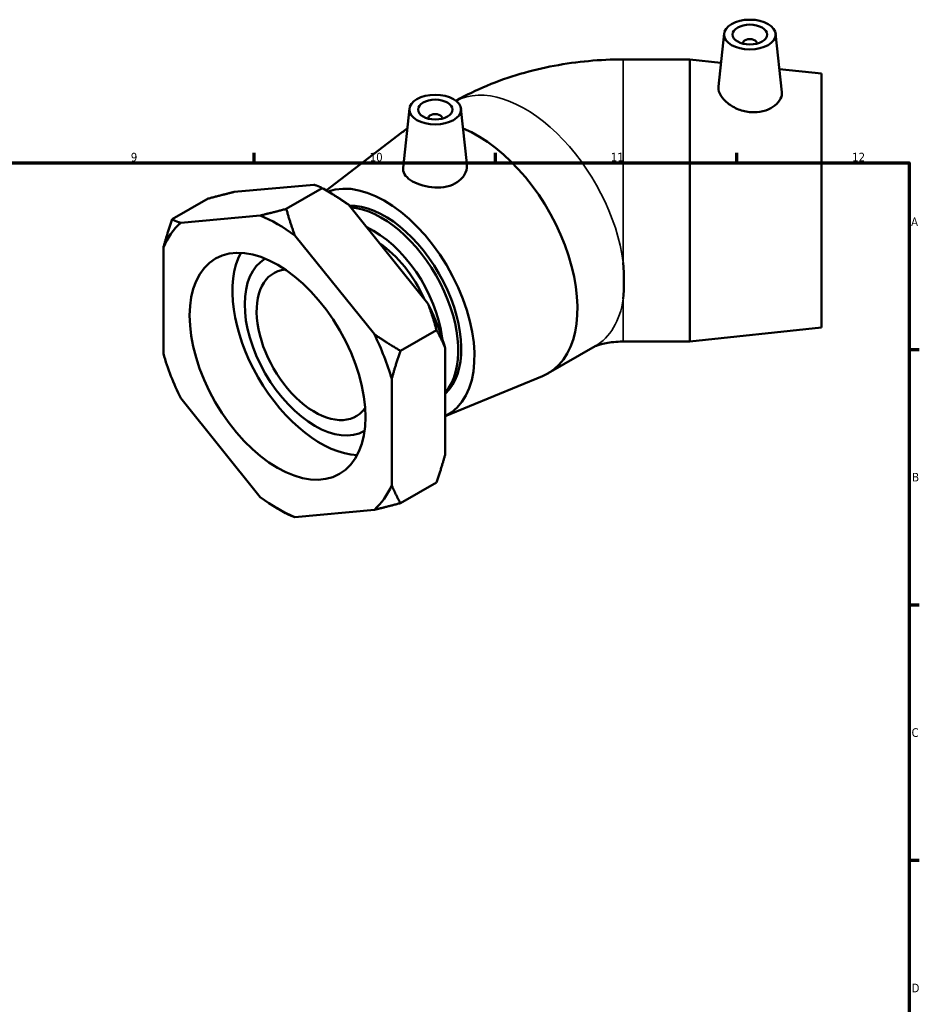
# Model space of a CAD drawing. Header units: millimetres. Extents: x 0 to 901, y -16 to 776.
# Tile 6 of 6: x 563 to 824, y 329 to 616. Entities that reach past the tile are written whole.
import ezdxf

# ---------------------------------------------------------------- set-up
doc = ezdxf.new("R2010")
doc.units = ezdxf.units.MM
for name, color, linetype, lineweight in [('Border (ISO)', 7, 'Continuous', 70), ('Visible (ISO)', 7, 'Continuous', 50), ('Visible Narrow (ISO)', 7, 'Continuous', 35)]:
    doc.layers.add(name, color=color, linetype=linetype, lineweight=lineweight)
doc.styles.add('Note Text (ISO)', font='tahoma.ttf')

# ---------------------------------------------------------------- blocks, each defined once
blk = doc.blocks.new('Borders Default Border')
at = {"layer": 'Border (ISO)'}
for p, q in [((630.75, 574), (630.75, 576.9)), ((700.83, 574), (700.83, 576.9)), ((770.92, 574), (770.92, 576.9)), ((821, 519.75), (823.9, 519.75)), ((821, 445.5), (823.9, 445.5)), ((821, 371.25), (823.9, 371.25))]:
    blk.add_line(p, q, dxfattribs=at)
at = {"layer": 'Border (ISO)', "flags": 128}
blk.add_lwpolyline([(20, 20), (20, 574), (821, 574), (821, 20), (20, 20)], dxfattribs=at)
at = {"layer": 'Border (ISO)', "color": 232, "true_color": 0xca0064, "char_height": 2.5, "attachment_point": 7, "style": 'Note Text (ISO)'}
for s, insert in [('9', (594.88, 574.35)), ('10', (664.29, 574.35)), ('11', (734.37, 574.4)), ('12', (804.46, 574.4)), ('A', (821.59, 555.62)), ('B', (821.89, 481.37)), ('C', (821.73, 407.08)), ('D', (821.73, 332.88))]:
    blk.add_mtext(s, dxfattribs=dict(at, insert=insert))

msp = doc.modelspace()

# ---------------------------------------------------------------- linework, layer by layer
at = {"layer": 'Visible (ISO)'}
for p, q in [((767.257, 611.541), (765.607, 596.151)), ((782.229, 611.541), (784.051, 594.541)), ((772.743, 608.822), (772.743, 608.636)), ((776.743, 608.822), (776.743, 608.636)), ((757.284, 604.039), (737.964, 604.039)), ((757.284, 604.039), (757.284, 522.039)), ((766.349, 603.068), (757.284, 604.039)), ((795.534, 599.939), (783.332, 601.247)), ((795.534, 599.939), (795.534, 526.139)), ((675.842, 589.736), (673.992, 572.486)), ((690.813, 589.736), (692.525, 573.772)), ((681.327, 587.017), (681.327, 586.83)), ((685.327, 587.017), (685.327, 586.83)), ((675.212, 583.873), (675.213, 583.874)), ((651.641, 565.973), (673.712, 582.873)), ((624.939, 565.517), (648.028, 567.634)), ((650.516, 566.625), (640.067, 560.608)), ((653.208, 565.064), (650.749, 566.491)), ((617.344, 563.585), (606.895, 557.568)), ((658.111, 561.827), (681.2, 533.119)), ((632.471, 558.676), (609.383, 556.559)), ((665.643, 524.161), (642.555, 552.869)), ((604.341, 549.366), (604.341, 518.542)), ((673.239, 519.363), (683.688, 525.38)), ((795.534, 526.139), (757.284, 522.039)), ((757.284, 522.039), (737.964, 522.039)), ((686.242, 520.119), (686.242, 489.295)), ((716.133, 512.813), (729.794, 520.681)), ((670.685, 480.337), (670.685, 511.161)), ((686.242, 500.347), (714.514, 512.018)), ((609.383, 505.542), (632.471, 476.834)), ((673.239, 475.077), (683.688, 481.094)), ((637.375, 473.598), (639.834, 472.171)), ((642.555, 471.028), (665.643, 473.144))]:
    msp.add_line(p, q, dxfattribs=at)
for centre, major_axis, ratio in [((774.743, 611.275), (7.5, 0), 0.5758617), ((774.743, 611.275), (5, 0), 0.5758617), ((683.327, 589.469), (7.5, 0), 0.5758617), ((683.327, 589.469), (5, 0), 0.5758617), ((637.513, 514.852), (18.022, -31.295), 0.5780931)]:
    msp.add_ellipse(centre, major_axis=major_axis, ratio=ratio, dxfattribs=at)
for centre, major_axis, ratio, start_param, end_param in [((774.743, 608.822), (-2, 0), 0.5758617, 2.9729035, 6.4518745), ((683.327, 587.017), (-2, 0), 0.5758617, 2.9729035, 6.4518745), ((695.673, 548.343), (-20.46, 35.53), 0.5780931, 6.2831565, 6.3591994), ((695.673, 548.343), (20.46, -35.53), 0.5780931, 6.2071713, 8.7880464), ((668.626, 532.768), (-18.414, 31.977), 0.5780931, 3.0992642, 6.1816182), ((653.07, 523.81), (-25.23, 43.813), 0.5780931, 5.3582202, 5.4958534), ((668.626, 532.768), (-15.72, 27.297), 0.5780931, 3.270345, 5.9793774), ((667.742, 532.259), (15.72, -27.297), 0.5780931, 0.1966208, 2.7722405), ((637.513, 514.852), (25.23, -43.813), 0.5780931, 2.2166275, 2.4996289), ((637.513, 514.852), (-25.23, 43.813), 0.5780931, 0.1222324, 0.4052338), ((665.515, 530.977), (14.148, -24.568), 0.5780931, 0.9373435, 2.4632488), ((665.515, 530.977), (12.615, -21.906), 0.5780931, 1.3999136, 2.2691452), ((649.958, 522.018), (18.022, -31.295), 0.5780931, 3.4927135, 5.9320645), ((648.403, 521.122), (14.417, -25.036), 0.5780931, 3.1439805, 6.2807974), ((721.193, 563.039), (10.922, -40.852), 0.3183383, 0.7140955, 1.0303749), ((648.403, 521.122), (11.977, -20.798), 0.5780931, 2.8940431, 6.5307348), ((653.07, 523.81), (-25.23, 43.813), 0.5780931, 4.3110226, 4.594024), ((637.513, 514.852), (25.23, -43.813), 0.5780931, 1.16943, 1.4524313), ((637.513, 514.852), (-25.23, 43.813), 0.5780931, 1.16943, 1.4524313), ((637.513, 514.852), (25.23, -43.813), 0.5780931, 0.1222324, 0.4052338), ((637.513, 514.852), (-25.23, 43.813), 0.5780931, 2.2166275, 2.4996289)]:
    msp.add_ellipse(centre, major_axis=major_axis, ratio=ratio, start_param=start_param, end_param=end_param, dxfattribs=at)
for points, knots in [([(689.373, 592.025), (692.32, 593.694), (695.314, 595.143), (701.538, 597.748), (704.774, 598.882), (711.304, 600.798), (714.597, 601.579), (721.226, 602.819), (724.56, 603.278), (731.251, 603.888), (734.608, 604.039), (737.964, 604.039)], [4.72078993, 4.72078993, 4.72078993, 4.72078993, 4.86946861, 4.86946861, 5.02654825, 5.02654825, 5.18362788, 5.18362788, 5.34070751, 5.34070751, 5.49778714, 5.49778714, 5.49778714, 5.49778714]), ([(784.051, 594.54), (784.063, 594.431), (784.069, 594.321), (784.069, 593.548), (783.845, 592.813), (782.933, 591.414), (782.243, 590.754), (780.651, 589.712), (779.641, 589.26), (777.418, 588.713), (776.205, 588.62), (773.861, 588.785), (772.583, 589.073), (770.24, 590.001), (769.174, 590.638), (767.507, 591.976), (766.788, 592.764), (765.829, 594.35), (765.59, 595.146), (765.59, 595.938), (765.596, 596.045), (765.608, 596.151)], [1.3210234, 1.3210234, 1.3210234, 1.3210234, 1.3779329, 1.3779329, 1.7234177, 1.7234177, 2.0689025, 2.0689025, 2.4123842, 2.4123842, 2.7558658, 2.7558658, 3.1195968, 3.1195968, 3.4833277, 3.4833277, 3.8401216, 3.8401216, 4.1969156, 4.1969156, 4.2528452, 4.2528452, 4.2528452, 4.2528452]), ([(689.699, 568.338), (688.873, 567.789), (687.834, 567.344), (685.568, 566.821), (684.342, 566.74), (682.048, 566.854), (680.825, 567.059), (678.575, 567.703), (677.547, 568.14), (675.919, 569.078), (675.207, 569.642), (674.247, 570.847), (673.999, 571.49), (673.974, 572.231), (673.979, 572.358), (673.993, 572.486)], [0, 0, 0, 0, 0.3434817, 0.3434817, 0.6869633, 0.6869633, 1.0324481, 1.0324481, 1.3779329, 1.3779329, 1.7234177, 1.7234177, 2.0689025, 2.0689025, 2.1386394, 2.1386394, 2.1386394, 2.1386394]), ([(692.524, 573.772), (692.543, 573.593), (692.553, 573.414), (692.553, 572.362), (692.311, 571.413), (691.322, 569.69), (690.573, 568.918), (689.699, 568.338)], [4.83724375, 4.83724375, 4.83724375, 4.83724375, 4.91050341, 4.91050341, 5.27423435, 5.27423435, 5.63796529, 5.63796529, 5.63796529, 5.63796529]), ([(729.757, 520.659), (729.785, 520.673), (729.856, 520.707), (730.168, 520.839), (730.496, 520.964), (731.358, 521.23), (731.892, 521.371), (733.129, 521.632), (733.837, 521.751), (735.381, 521.936), (736.22, 522), (737.369, 522.035), (737.666, 522.039), (737.964, 522.039)], [-1.49788635, -1.49788635, -1.49788635, -1.49788635, -1.41878819, -1.41878819, -1.27751602, -1.27751602, -1.13656229, -1.13656229, -0.9905882, -0.9905882, -0.83828291, -0.83828291, -0.78539816, -0.78539816, -0.78539816, -0.78539816])]:
    msp.add_open_spline(points, degree=3, knots=knots, dxfattribs=at)
for points, weights in [([(648.028, 567.634), (649.414, 567.253), (650.516, 566.625)], [1, 1.00310458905, 1]), ([(617.344, 563.585), (621.458, 564.691), (624.939, 565.517)], [1, 1.00310458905, 1]), ([(650.516, 566.625), (654.629, 564.25), (658.111, 561.827)], [1, 1.00310458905, 1]), ([(640.067, 560.608), (635.953, 559.502), (632.471, 558.676)], [1, 1.00310458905, 1]), ([(642.555, 552.869), (641.169, 556.499), (640.067, 560.608)], [1, 1.00310458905, 1]), ([(606.895, 557.568), (605.389, 553.219), (604.341, 549.366)], [1, 1.00310458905, 1]), ([(609.383, 556.559), (607.997, 556.94), (606.895, 557.568)], [1, 1.00310458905, 1]), ([(681.2, 533.119), (682.586, 529.49), (683.688, 525.38)], [1, 1.00310458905, 1]), ([(673.239, 519.363), (669.125, 521.738), (665.643, 524.161)], [1, 1.00310458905, 1]), ([(683.688, 525.38), (685.194, 522.765), (686.242, 520.119)], [1, 1.00310458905, 1]), ([(670.685, 511.161), (671.733, 515.014), (673.239, 519.363)], [1, 1.00310458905, 1]), ([(686.242, 489.295), (685.194, 485.442), (683.688, 481.094)], [1, 1.00310458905, 1]), ([(673.239, 475.077), (671.733, 477.691), (670.685, 480.337)], [1, 1.00310458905, 1]), ([(665.643, 473.144), (669.125, 473.97), (673.239, 475.077)], [1, 1.00310458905, 1]), ([(639.834, 472.171), (639.95, 472.103), (640.067, 472.036)], [1.00017066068, 1.00008781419, 1]), ([(640.067, 472.036), (641.169, 471.408), (642.555, 471.028)], [1, 1.00310458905, 1])]:
    msp.add_rational_spline(points, weights, degree=2, dxfattribs=at)
at = {"layer": 'Visible Narrow (ISO)'}
for p, q in [((737.964, 604.039), (737.964, 545.002)), ((737.964, 534.445), (737.964, 522.039))]:
    msp.add_line(p, q, dxfattribs=at)
for major_axis, start_param, end_param in [((-20.46, 35.53), 4.0870642, 6.2587602), ((20.46, -35.53), 0, 0.6291922)]:
    msp.add_ellipse((709.334, 556.21), major_axis=major_axis, ratio=0.5780931, start_param=start_param, end_param=end_param, dxfattribs=at)

# ---------------------------------------------------------------- block references
msp.add_blockref('Borders Default Border', (0, 0))

doc.saveas('drawing.dxf')
